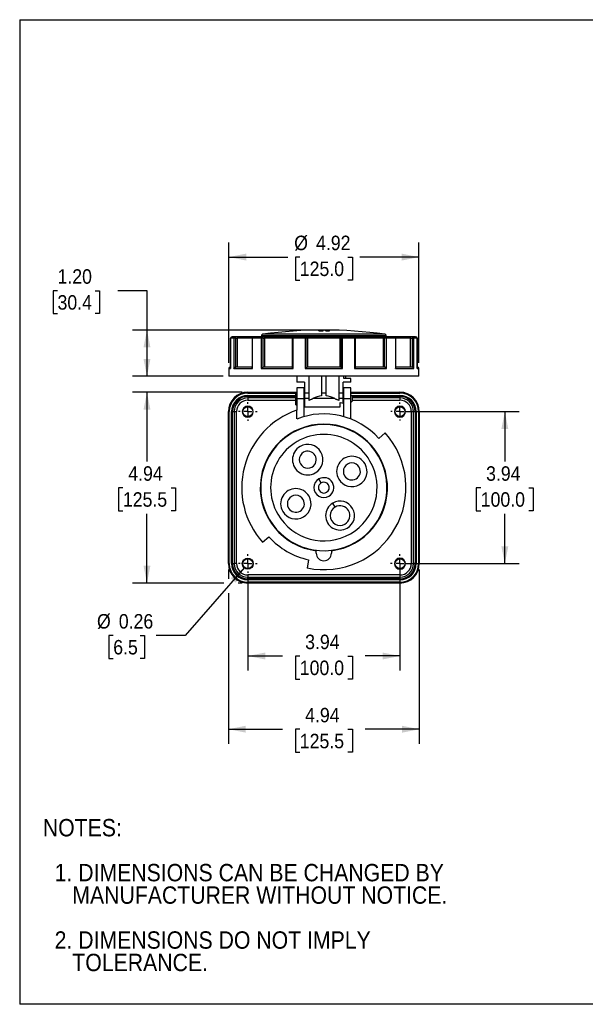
# Model space of a CAD drawing. Header units: inches. Extents: x 0 to 33.5, y 0 to 25.5.
# Tile 1 of 7: x 0 to 14.6, y 0 to 25.5. Entities that reach past the tile are written whole.
import ezdxf

# ---------------------------------------------------------------- set-up
doc = ezdxf.new("R2010")
doc.units = ezdxf.units.IN
doc.header["$LTSCALE"] = 3
doc.header["$MEASUREMENT"] = 0
doc.linetypes.add('SLD-Center', pattern=[0.75, 0.6, -0.05, 0.05, -0.05])
doc.linetypes.add('SLD-Solid', pattern=[0])
doc.layers.add('CENTER', color=40, linetype='SLD-Center')
doc.layers.add('SLD-DEFPOINTS', color=7, linetype='Continuous')
doc.layers.add('DIMENSIONS', color=140, linetype='SLD-Solid', lineweight=25)
doc.layers.add('TEXT', color=140, linetype='SLD-Solid', lineweight=25)
doc.styles.add('SLDTEXTSTYLE0', font='GOTHIC.TTF', dxfattribs={"width": 0.913})
doc.dimstyles.new('SLDDIMSTYLE0', dxfattribs={"dimtxt": 0.375, "dimasz": 0.45, "dimexe": 0, "dimexo": 0.0625, "dimgap": 0.09375, "dimtad": 0, "dimtih": 1, "dimtoh": 1, "dimrnd": 1e-09, "dimzin": 12, "dimdsep": 46, "dimtxsty": 'SLDTEXTSTYLE0', "dimsah": 1, "dimcen": 0.09, "dimadec": 0, "dimazin": 3, "dimtfac": 1, "dimtofl": 0, "dimtmove": 0, "dimatfit": 3, "dimfxl": 0, "dimfrac": 2, "dimtolj": 1, "dimtzin": 12, "dimarcsym": 0})
doc.dimstyles.new('SLDDIMSTYLE1', dxfattribs={"dimtxt": 0.375, "dimasz": 0.45, "dimexe": 0, "dimexo": 0.0625, "dimgap": 0.09375, "dimtad": 0, "dimtih": 1, "dimtoh": 1, "dimrnd": 1e-09, "dimdsep": 46, "dimtxsty": 'SLDTEXTSTYLE0', "dimsah": 1, "dimcen": 0, "dimadec": 0, "dimazin": 2, "dimtfac": 1, "dimtofl": 0, "dimtmove": 0, "dimatfit": 3, "dimfxl": 0, "dimfrac": 2, "dimtolj": 1, "dimtzin": 12, "dimarcsym": 0})
doc.dimstyles.new('SLDDIMSTYLE2', dxfattribs={"dimtxt": 0.375, "dimasz": 0.45, "dimexe": 0, "dimexo": 0.0625, "dimgap": 0.09375, "dimtad": 0, "dimtih": 1, "dimtoh": 1, "dimrnd": 1e-09, "dimzin": 4, "dimdsep": 46, "dimtxsty": 'SLDTEXTSTYLE0', "dimsah": 1, "dimcen": 0.09, "dimadec": 0, "dimazin": 1, "dimtfac": 1, "dimtdec": 3, "dimtofl": 0, "dimtmove": 0, "dimatfit": 3, "dimfxl": 0, "dimfrac": 2, "dimtolj": 1, "dimtzin": 12, "dimarcsym": 0})

# ---------------------------------------------------------------- blocks, each defined once
blk = doc.blocks.new('Block2')
at = {"color": 7, "linetype": 'SLD-Solid', "lineweight": 18}
for p, q in [((33, 25.5), (0, 25.5)), ((0, 0), (0, 25.5)), ((33, 0), (33, 25.5)), ((33, 0), (0, 0))]:
    blk.add_line(p, q, dxfattribs=at)
blk = doc.blocks.new('SW_NOTE_0_3')
at = {"layer": 'TEXT', "color": 0, "char_height": 0.45, "attachment_point": 1, "style": 'SLDTEXTSTYLE0'}
for s, insert in [('NOTES:', (0, 0.575)), ('  1. DIMENSIONS CAN BE CHANGED BY     ', (0, -0.589)), ('     MANUFACTURER WITHOUT NOTICE.', (0, -1.171)), ('  2. DIMENSIONS DO NOT IMPLY ', (0, -2.335)), ('     TOLERANCE.', (0, -2.916))]:
    blk.add_mtext(s, dxfattribs=dict(at, insert=insert))
blk = doc.blocks.new('_D')
at = {"layer": 'DIMENSIONS'}
for p, q in [((9.991, 15.35), (12.931, 15.35)), ((12.556, 15.35), (12.556, 14.056)), ((11.932, 13.379), (11.818, 13.379)), ((11.818, 13.379), (11.818, 12.783)), ((13.179, 13.379), (13.293, 13.379)), ((13.293, 13.379), (13.293, 12.783)), ((11.818, 12.783), (11.932, 12.783)), ((13.293, 12.783), (13.179, 12.783)), ((12.556, 11.413), (12.556, 12.707)), ((9.991, 11.413), (12.931, 11.413))]:
    blk.add_line(p, q, dxfattribs=at)
for points in [[(12.556, 15.35), (12.466, 14.9), (12.646, 14.9)], [(12.556, 11.413), (12.646, 11.863), (12.466, 11.863)]]:
    blk.add_solid(points, dxfattribs=at)
at = {"layer": 'DIMENSIONS', "char_height": 0.375, "attachment_point": 1, "style": 'SLDTEXTSTYLE0'}
for s, insert in [('3.94', (12.071, 13.934)), ('100.0', (11.932, 13.262))]:
    blk.add_mtext(s, dxfattribs=dict(at, insert=insert))
blk = doc.blocks.new('_D_1')
at = {"layer": 'DIMENSIONS'}
for p, q in [((9.841, 11.263), (9.841, 8.646)), ((5.904, 11.021), (5.904, 8.646)), ((5.904, 9.021), (6.806, 9.021)), ((7.249, 9.019), (7.135, 9.019)), ((7.135, 9.019), (7.135, 8.423)), ((8.496, 9.019), (8.61, 9.019)), ((8.61, 9.019), (8.61, 8.423)), ((9.841, 9.021), (8.939, 9.021)), ((7.135, 8.423), (7.249, 8.423)), ((8.61, 8.423), (8.496, 8.423))]:
    blk.add_line(p, q, dxfattribs=at)
for points in [[(5.904, 9.021), (6.354, 8.931), (6.354, 9.111)], [(9.841, 9.021), (9.391, 9.111), (9.391, 8.931)]]:
    blk.add_solid(points, dxfattribs=at)
at = {"layer": 'DIMENSIONS', "char_height": 0.375, "attachment_point": 1, "style": 'SLDTEXTSTYLE0'}
for s, insert in [('3.94', (7.388, 9.574)), ('100.0', (7.249, 8.902))]:
    blk.add_mtext(s, dxfattribs=dict(at, insert=insert))
blk = doc.blocks.new('_D_2')
at = {"layer": 'DIMENSIONS'}
for p, q in [((5.82, 11.317), (4.285, 9.552)), ((2.421, 9.552), (2.307, 9.552)), ((2.307, 9.552), (2.307, 8.957)), ((3.114, 9.552), (3.228, 9.552)), ((3.228, 9.552), (3.228, 8.957)), ((4.285, 9.552), (3.535, 9.552)), ((2.307, 8.957), (2.421, 8.957)), ((3.228, 8.957), (3.114, 8.957))]:
    blk.add_line(p, q, dxfattribs=at)
blk.add_solid([(5.82, 11.317), (5.457, 11.036), (5.593, 10.918)], dxfattribs=at)
at = {"layer": 'DIMENSIONS', "char_height": 0.375, "attachment_point": 1, "style": 'SLDTEXTSTYLE0'}
for s, insert in [('%%c', (2, 10.107)), ('0.26', (2.565, 10.107)), ('6.5', (2.421, 9.436))]:
    blk.add_mtext(s, dxfattribs=dict(at, insert=insert))
blk = doc.blocks.new('_D_3')
at = {"layer": 'DIMENSIONS'}
for p, q in [((5.754, 15.852), (2.919, 15.852)), ((3.294, 15.852), (3.294, 14.056)), ((2.671, 13.379), (2.557, 13.379)), ((2.557, 13.379), (2.557, 12.783)), ((3.918, 13.379), (4.032, 13.379)), ((4.032, 13.379), (4.032, 12.783)), ((2.557, 12.783), (2.671, 12.783)), ((4.032, 12.783), (3.918, 12.783)), ((3.294, 10.911), (3.294, 12.707)), ((5.28, 10.911), (2.919, 10.911)), ((5.754, 10.911), (5.655, 10.911))]:
    blk.add_line(p, q, dxfattribs=at)
for points in [[(3.294, 15.852), (3.204, 15.402), (3.384, 15.402)], [(3.294, 10.911), (3.384, 11.361), (3.204, 11.361)]]:
    blk.add_solid(points, dxfattribs=at)
at = {"layer": 'DIMENSIONS', "char_height": 0.375, "attachment_point": 1, "style": 'SLDTEXTSTYLE0'}
for s, insert in [('4.94', (2.81, 13.934)), ('125.5', (2.671, 13.262))]:
    blk.add_mtext(s, dxfattribs=dict(at, insert=insert))
blk = doc.blocks.new('_D_4')
at = {"layer": 'DIMENSIONS'}
for p, q in [((5.402, 11.263), (5.402, 11.023)), ((10.343, 11.263), (10.343, 6.75)), ((5.402, 10.648), (5.402, 6.75)), ((5.402, 7.125), (6.806, 7.125)), ((7.249, 7.123), (7.135, 7.123)), ((7.135, 7.123), (7.135, 6.527)), ((8.496, 7.123), (8.61, 7.123)), ((8.61, 7.123), (8.61, 6.527)), ((10.343, 7.125), (8.939, 7.125)), ((7.135, 6.527), (7.249, 6.527)), ((8.61, 6.527), (8.496, 6.527))]:
    blk.add_line(p, q, dxfattribs=at)
for points in [[(5.402, 7.125), (5.852, 7.035), (5.852, 7.215)], [(10.343, 7.125), (9.893, 7.215), (9.893, 7.035)]]:
    blk.add_solid(points, dxfattribs=at)
at = {"layer": 'DIMENSIONS', "char_height": 0.375, "attachment_point": 1, "style": 'SLDTEXTSTYLE0'}
for s, insert in [('4.94', (7.388, 7.678)), ('125.5', (7.249, 7.006))]:
    blk.add_mtext(s, dxfattribs=dict(at, insert=insert))
blk = doc.blocks.new('_D_5')
at = {"layer": 'DIMENSIONS'}
for p, q in [((5.412, 16.613), (5.412, 19.727)), ((10.333, 16.613), (10.333, 19.727)), ((5.412, 19.352), (6.944, 19.352)), ((7.249, 19.352), (7.135, 19.352)), ((7.135, 19.352), (7.135, 18.757)), ((8.496, 19.352), (8.61, 19.352)), ((8.61, 19.352), (8.61, 18.757)), ((10.333, 19.352), (8.8, 19.352)), ((7.135, 18.757), (7.249, 18.757)), ((8.61, 18.757), (8.496, 18.757))]:
    blk.add_line(p, q, dxfattribs=at)
for points in [[(5.412, 19.352), (5.862, 19.262), (5.862, 19.442)], [(10.333, 19.352), (9.883, 19.442), (9.883, 19.262)]]:
    blk.add_solid(points, dxfattribs=at)
at = {"layer": 'DIMENSIONS', "char_height": 0.375, "attachment_point": 1, "style": 'SLDTEXTSTYLE0'}
for s, insert in [('%%c', (7.105, 19.907)), ('4.92', (7.67, 19.907)), ('125.0', (7.249, 19.236))]:
    blk.add_mtext(s, dxfattribs=dict(at, insert=insert))
blk = doc.blocks.new('_D_6')
at = {"layer": 'DIMENSIONS'}
for p, q in [((0.979, 18.482), (0.865, 18.482)), ((0.865, 18.482), (0.865, 17.887)), ((1.949, 18.482), (2.063, 18.482)), ((2.063, 18.482), (2.063, 17.887)), ((2.544, 18.485), (3.294, 18.485)), ((3.294, 18.485), (3.294, 17.462)), ((0.865, 17.887), (0.979, 17.887)), ((2.063, 17.887), (1.949, 17.887)), ((7.722, 17.462), (2.919, 17.462)), ((3.294, 17.462), (3.294, 16.266)), ((5.262, 16.266), (2.919, 16.266))]:
    blk.add_line(p, q, dxfattribs=at)
for points in [[(3.294, 17.462), (3.204, 17.012), (3.384, 17.012)], [(3.294, 16.266), (3.384, 16.716), (3.204, 16.716)]]:
    blk.add_solid(points, dxfattribs=at)
at = {"layer": 'DIMENSIONS', "char_height": 0.375, "attachment_point": 1, "style": 'SLDTEXTSTYLE0'}
for s, insert in [('1.20', (0.979, 19.037)), ('30.4', (0.979, 18.366))]:
    blk.add_mtext(s, dxfattribs=dict(at, insert=insert))
blk = doc.blocks.new('SW_CENTERMARKSYMBOL_0')
at = {"layer": 'CENTER', "color": 0}
for p, q in [((-0.2, 0), (-0.242, 0)), ((0, 0), (-0.1, 0)), ((0, 0.2), (0, 0.242)), ((0, 0), (0, 0.1)), ((0, 0), (0, -0.1)), ((0, 0), (0.1, 0)), ((0.2, 0), (0.242, 0)), ((0, -0.2), (0, -0.242))]:
    blk.add_line(p, q, dxfattribs=at)
blk = doc.blocks.new('SW_CENTERMARKSYMBOL_1')
at = {"layer": 'CENTER', "color": 0}
for p, q in [((-0.2, 0), (-0.242, 0)), ((0, 0), (-0.1, 0)), ((0, 0.2), (0, 0.242)), ((0, 0), (0, 0.1)), ((0, 0), (0, -0.1)), ((0, 0), (0.1, 0)), ((0.2, 0), (0.242, 0)), ((0, -0.2), (0, -0.242))]:
    blk.add_line(p, q, dxfattribs=at)
blk = doc.blocks.new('SW_CENTERMARKSYMBOL_2')
at = {"layer": 'CENTER', "color": 0}
for p, q in [((-0.2, 0), (-0.242, 0)), ((0, 0), (-0.1, 0)), ((0, 0.2), (0, 0.242)), ((0, 0), (0, 0.1)), ((0, 0), (0, -0.1)), ((0, 0), (0.1, 0)), ((0.2, 0), (0.242, 0)), ((0, -0.2), (0, -0.242))]:
    blk.add_line(p, q, dxfattribs=at)
blk = doc.blocks.new('SW_CENTERMARKSYMBOL_3')
at = {"layer": 'CENTER', "color": 0}
for p, q in [((-0.2, 0), (-0.233, 0)), ((0, 0), (-0.1, 0)), ((0, 0.2), (0, 0.233)), ((0, 0), (0, 0.1)), ((0, 0), (0, -0.1)), ((0, 0), (0.1, 0)), ((0.2, 0), (0.233, 0)), ((0, -0.2), (0, -0.233))]:
    blk.add_line(p, q, dxfattribs=at)

msp = doc.modelspace()

# ---------------------------------------------------------------- linework, layer by layer
at = {"color": 7, "linetype": 'SLD-Solid'}
for p, q in [((0, 25.5), (0, 0)), ((0, 25.5), (33, 25.5)), ((33, 0), (0, 0))]:
    msp.add_line(p, q, dxfattribs=at)
for p, q in [((7.872, 17.356), (6.292, 17.356)), ((7.735, 17.453), (7.735, 17.442)), ((7.843, 17.459), (7.843, 17.458)), ((7.843, 17.458), (7.843, 17.45)), ((7.843, 17.45), (7.843, 17.448)), ((7.843, 17.448), (7.843, 17.436)), ((9.453, 17.356), (7.872, 17.356)), ((7.902, 17.454), (7.902, 17.442)), ((7.991, 17.454), (7.991, 17.453)), ((8.01, 17.459), (8.01, 17.457)), ((8.01, 17.457), (8.01, 17.449)), ((8.01, 17.449), (8.01, 17.447)), ((8.01, 17.447), (8.01, 17.435)), ((5.459, 17.25), (5.459, 16.47)), ((5.459, 16.463), (5.459, 17.25)), ((5.542, 17.25), (5.459, 17.25)), ((5.459, 17.25), (5.459, 17.25)), ((5.579, 17.29), (5.498, 17.29)), ((5.542, 17.25), (5.542, 16.463)), ((5.59, 17.25), (5.542, 17.25)), ((5.656, 17.29), (5.579, 17.29)), ((5.59, 16.502), (5.59, 17.25)), ((5.59, 17.25), (5.631, 17.25)), ((5.631, 17.25), (5.631, 16.502)), ((6.013, 17.25), (5.631, 17.25)), ((6.053, 17.29), (5.656, 17.29)), ((6.013, 17.25), (6.013, 16.489)), ((6.023, 17.25), (6.013, 17.25)), ((6.023, 16.463), (6.023, 17.25)), ((6.249, 17.25), (6.023, 17.25)), ((6.275, 17.29), (6.053, 17.29)), ((6.249, 17.25), (6.249, 16.463)), ((6.303, 17.25), (6.249, 17.25)), ((6.258, 17.317), (6.258, 17.29)), ((7.872, 17.317), (6.258, 17.317)), ((6.331, 17.29), (6.275, 17.29)), ((6.303, 16.502), (6.303, 17.25)), ((6.303, 17.25), (6.333, 17.25)), ((7.095, 17.29), (6.331, 17.29)), ((6.333, 17.25), (6.333, 16.502)), ((7.056, 17.25), (6.333, 17.25)), ((7.056, 17.25), (7.056, 16.5)), ((7.082, 17.25), (7.056, 17.25)), ((7.082, 16.463), (7.082, 17.25)), ((7.392, 17.25), (7.082, 17.25)), ((7.399, 17.29), (7.095, 17.29)), ((7.392, 17.25), (7.392, 16.463)), ((7.437, 17.25), (7.392, 17.25)), ((7.42, 17.29), (7.399, 17.29)), ((8.325, 17.29), (7.42, 17.29)), ((7.437, 16.502), (7.437, 17.25)), ((7.437, 17.25), (7.448, 17.25)), ((7.448, 17.25), (7.448, 16.502)), ((8.297, 17.25), (7.448, 17.25)), ((9.487, 17.317), (7.872, 17.317)), ((8.297, 16.502), (8.297, 17.25)), ((8.297, 17.25), (8.308, 17.25)), ((8.308, 17.25), (8.308, 16.502)), ((8.353, 17.25), (8.308, 17.25)), ((8.346, 17.29), (8.325, 17.29)), ((8.65, 17.29), (8.346, 17.29)), ((8.353, 16.463), (8.353, 17.25)), ((8.663, 17.25), (8.353, 17.25)), ((9.414, 17.29), (8.65, 17.29)), ((8.663, 17.25), (8.663, 16.463)), ((8.689, 17.25), (8.663, 17.25)), ((8.689, 16.5), (8.689, 17.25)), ((9.412, 17.25), (8.689, 17.25)), ((9.412, 16.502), (9.412, 17.25)), ((9.412, 17.25), (9.442, 17.25)), ((9.47, 17.29), (9.414, 17.29)), ((9.442, 16.502), (9.442, 17.25)), ((9.496, 17.25), (9.442, 17.25)), ((9.692, 17.29), (9.47, 17.29)), ((9.487, 17.29), (9.487, 17.317)), ((9.496, 16.463), (9.496, 17.25)), ((9.722, 17.25), (9.496, 17.25)), ((10.089, 17.29), (9.692, 17.29)), ((9.722, 17.25), (9.722, 16.463)), ((9.732, 17.25), (9.722, 17.25)), ((9.732, 16.489), (9.732, 17.25)), ((10.114, 17.25), (9.732, 17.25)), ((10.166, 17.29), (10.089, 17.29)), ((10.114, 16.502), (10.114, 17.25)), ((10.114, 17.25), (10.155, 17.25)), ((10.155, 17.25), (10.155, 16.502)), ((10.203, 17.25), (10.155, 17.25)), ((10.247, 17.29), (10.166, 17.29)), ((10.203, 16.463), (10.203, 17.25)), ((10.286, 17.25), (10.203, 17.25)), ((10.286, 16.47), (10.286, 17.25)), ((10.286, 17.25), (10.286, 16.463)), ((10.286, 17.25), (10.286, 17.25)), ((5.412, 16.463), (5.412, 16.266)), ((5.412, 16.463), (5.459, 16.463)), ((5.459, 16.502), (5.451, 16.502)), ((5.459, 16.463), (5.459, 16.47)), ((5.542, 16.463), (6.023, 16.463)), ((6.013, 16.502), (5.592, 16.502)), ((6.249, 16.463), (7.082, 16.463)), ((7.058, 16.502), (6.305, 16.502)), ((7.392, 16.463), (8.353, 16.463)), ((8.307, 16.502), (7.438, 16.502)), ((8.663, 16.463), (9.496, 16.463)), ((9.44, 16.502), (8.687, 16.502)), ((9.722, 16.463), (10.203, 16.463)), ((10.153, 16.502), (9.732, 16.502)), ((10.294, 16.502), (10.286, 16.502)), ((10.286, 16.463), (10.286, 16.47)), ((10.286, 16.463), (10.333, 16.463)), ((10.333, 16.266), (10.333, 16.463)), ((8.663, 16.266), (5.412, 16.266)), ((7.174, 16.266), (7.174, 16.114)), ((7.37, 16.114), (7.174, 16.114)), ((7.37, 16.114), (7.37, 15.832)), ((7.489, 15.832), (7.489, 16.266)), ((7.813, 16.266), (7.813, 15.832)), ((7.932, 15.832), (7.932, 16.266)), ((8.256, 16.266), (8.256, 15.832)), ((8.374, 15.832), (8.374, 16.114)), ((8.571, 16.114), (8.374, 16.114)), ((8.387, 16.212), (8.387, 16.266)), ((8.571, 16.212), (8.387, 16.212)), ((8.433, 16.266), (8.433, 16.212)), ((8.571, 16.114), (8.571, 16.212)), ((10.333, 16.266), (8.663, 16.266)), ((5.904, 15.852), (5.904, 15.841)), ((5.904, 15.852), (7.174, 15.852)), ((5.904, 15.841), (5.904, 15.832)), ((5.904, 15.841), (7.146, 15.841)), ((5.904, 15.832), (7.146, 15.832)), ((7.174, 15.842), (7.146, 15.842)), ((7.146, 15.527), (7.146, 15.842)), ((7.361, 15.97), (7.174, 15.97)), ((7.174, 15.97), (7.174, 15.685)), ((7.361, 15.685), (7.361, 15.97)), ((7.361, 15.852), (7.37, 15.852)), ((7.361, 15.841), (7.37, 15.841)), ((7.361, 15.832), (7.37, 15.832)), ((7.489, 15.832), (7.37, 15.832)), ((7.489, 15.686), (7.489, 15.832)), ((7.932, 15.832), (7.813, 15.832)), ((7.813, 15.832), (7.813, 15.756)), ((7.932, 15.756), (7.932, 15.832)), ((8.374, 15.832), (8.256, 15.832)), ((8.256, 15.832), (8.256, 15.686)), ((8.374, 15.852), (8.384, 15.852)), ((8.374, 15.841), (8.384, 15.841)), ((8.374, 15.832), (8.384, 15.832)), ((8.571, 15.97), (8.384, 15.97)), ((8.384, 15.97), (8.384, 15.685)), ((8.571, 15.685), (8.571, 15.97)), ((8.571, 15.852), (9.841, 15.852)), ((8.571, 15.841), (9.841, 15.841)), ((8.571, 15.832), (9.841, 15.832)), ((9.841, 15.852), (9.841, 15.841)), ((9.841, 15.841), (9.841, 15.832)), ((5.904, 15.769), (5.904, 15.759)), ((5.904, 15.769), (7.146, 15.769)), ((5.904, 15.759), (5.904, 15.754)), ((5.904, 15.759), (7.146, 15.759)), ((5.904, 15.754), (7.146, 15.754)), ((5.904, 15.744), (5.904, 15.703)), ((5.904, 15.744), (7.146, 15.744)), ((5.904, 15.703), (5.904, 15.645)), ((7.146, 15.703), (5.904, 15.703)), ((5.904, 15.645), (7.146, 15.645)), ((7.361, 15.685), (7.174, 15.685)), ((7.174, 15.685), (7.174, 15.39)), ((7.37, 15.771), (7.361, 15.771)), ((7.361, 15.221), (7.361, 15.685)), ((7.37, 15.685), (7.361, 15.685)), ((7.489, 15.686), (7.37, 15.686)), ((8.153, 15.686), (7.591, 15.686)), ((8.374, 15.686), (8.256, 15.686)), ((8.374, 15.783), (8.384, 15.783)), ((8.571, 15.685), (8.384, 15.685)), ((8.384, 15.685), (8.384, 15.221)), ((8.571, 15.783), (8.611, 15.744)), ((8.571, 15.159), (8.571, 15.685)), ((8.571, 15.586), (8.611, 15.626)), ((8.585, 15.769), (9.841, 15.769)), ((8.595, 15.759), (9.841, 15.759)), ((8.601, 15.754), (9.841, 15.754)), ((8.611, 15.626), (8.611, 15.744)), ((8.611, 15.744), (9.841, 15.744)), ((9.841, 15.703), (8.611, 15.703)), ((8.611, 15.645), (9.841, 15.645)), ((9.841, 15.769), (9.841, 15.759)), ((9.841, 15.759), (9.841, 15.754)), ((9.841, 15.744), (9.841, 15.703)), ((9.841, 15.703), (9.841, 15.645)), ((5.402, 15.35), (5.413, 15.35)), ((5.402, 11.413), (5.402, 15.35)), ((5.413, 15.35), (5.423, 15.35)), ((5.413, 11.413), (5.413, 15.35)), ((5.423, 11.413), (5.423, 15.35)), ((5.485, 11.413), (5.485, 15.35)), ((5.485, 15.35), (5.495, 15.35)), ((5.495, 11.413), (5.495, 15.35)), ((5.495, 15.35), (5.5, 15.35)), ((5.5, 11.413), (5.5, 15.35)), ((5.51, 15.35), (5.551, 15.35)), ((5.51, 11.413), (5.51, 15.35)), ((5.551, 15.35), (5.61, 15.35)), ((5.551, 15.35), (5.551, 11.413)), ((5.61, 11.413), (5.61, 15.35)), ((7.146, 15.527), (7.174, 15.527)), ((7.174, 15.159), (7.174, 15.39)), ((7.37, 15.474), (7.872, 15.474)), ((7.872, 15.474), (8.296, 15.474)), ((10.194, 15.35), (10.135, 15.35)), ((10.135, 15.35), (10.135, 11.413)), ((10.194, 11.413), (10.194, 15.35)), ((10.235, 15.35), (10.194, 15.35)), ((10.235, 15.35), (10.235, 11.413)), ((10.25, 15.35), (10.245, 15.35)), ((10.245, 15.35), (10.245, 11.413)), ((10.25, 15.35), (10.25, 11.413)), ((10.26, 15.35), (10.25, 15.35)), ((10.26, 15.35), (10.26, 11.413)), ((10.322, 15.35), (10.322, 11.413)), ((10.332, 15.35), (10.322, 15.35)), ((10.332, 15.35), (10.332, 11.413)), ((10.343, 15.35), (10.332, 15.35)), ((10.343, 15.35), (10.343, 11.413)), ((5.904, 15.222), (5.904, 15.217)), ((9.841, 15.222), (9.841, 15.217)), ((9.459, 14.797), (9.293, 14.657)), ((7.803, 13.503), (7.744, 13.605)), ((8.163, 12.879), (8.104, 12.981)), ((6.286, 11.967), (6.452, 12.106)), ((7.676, 11.685), (7.676, 11.748)), ((8.069, 11.748), (8.069, 11.685)), ((7.478, 11.513), (7.44, 11.3)), ((5.413, 11.413), (5.402, 11.413)), ((5.423, 11.413), (5.413, 11.413)), ((5.495, 11.413), (5.485, 11.413)), ((5.5, 11.413), (5.495, 11.413)), ((5.51, 11.413), (5.551, 11.413)), ((5.61, 11.413), (5.551, 11.413)), ((5.904, 11.285), (5.904, 11.28)), ((9.841, 11.285), (9.841, 11.28)), ((10.135, 11.413), (10.194, 11.413)), ((10.235, 11.413), (10.194, 11.413)), ((10.25, 11.413), (10.245, 11.413)), ((10.26, 11.413), (10.25, 11.413)), ((10.332, 11.413), (10.322, 11.413)), ((10.343, 11.413), (10.332, 11.413)), ((9.841, 11.119), (5.904, 11.119)), ((5.904, 11.119), (5.904, 11.06)), ((5.904, 11.06), (9.841, 11.06)), ((5.904, 11.019), (5.904, 11.06)), ((9.841, 11.019), (5.904, 11.019)), ((5.904, 11.004), (5.904, 11.01)), ((9.841, 11.01), (5.904, 11.01)), ((5.904, 10.994), (5.904, 11.004)), ((9.841, 11.004), (5.904, 11.004)), ((9.841, 10.994), (5.904, 10.994)), ((9.841, 11.119), (9.841, 11.06)), ((9.841, 11.019), (9.841, 11.06)), ((9.841, 11.004), (9.841, 11.01)), ((9.841, 10.994), (9.841, 11.004)), ((5.904, 10.922), (5.904, 10.932)), ((9.841, 10.932), (5.904, 10.932)), ((9.841, 10.922), (5.904, 10.922)), ((5.904, 10.911), (5.904, 10.922)), ((9.841, 10.911), (5.904, 10.911)), ((9.841, 10.922), (9.841, 10.932)), ((9.841, 10.911), (9.841, 10.922))]:
    msp.add_line(p, q)
at = {"flags": 128}
for points in [[(6.275, 17.29), (6.27, 17.289), (6.265, 17.287), (6.261, 17.283), (6.257, 17.278), (6.254, 17.272), (6.251, 17.265), (6.25, 17.258), (6.249, 17.25)], [(7.082, 17.25), (7.083, 17.258), (7.083, 17.265), (7.084, 17.272), (7.086, 17.278), (7.088, 17.283), (7.09, 17.287), (7.093, 17.289), (7.095, 17.29)], [(8.65, 17.29), (8.652, 17.289), (8.655, 17.287), (8.657, 17.283), (8.659, 17.278), (8.66, 17.272), (8.662, 17.265), (8.662, 17.258), (8.663, 17.25)], [(9.496, 17.25), (9.495, 17.258), (9.494, 17.265), (9.491, 17.272), (9.488, 17.278), (9.484, 17.283), (9.48, 17.287), (9.475, 17.289), (9.47, 17.29)]]:
    msp.add_lwpolyline(points, dxfattribs=at)
for centre, radius in [((5.904, 15.35), 0.133), ((5.904, 15.35), 0.128), ((9.841, 15.35), 0.133), ((9.841, 15.35), 0.128), ((5.904, 11.413), 0.142), ((5.904, 11.413), 0.133), ((5.904, 11.413), 0.128), ((9.841, 11.413), 0.133), ((9.841, 11.413), 0.128)]:
    msp.add_circle(centre, radius)
for centre, radius, start, end in [((6.298, 17.317), 0.0394, 97.688, 180), ((7.872, 5.651), 11.811, 82.312, 97.688), ((7.872, 5.651), 11.804, 89.4267, 89.7056), ((7.872, 5.651), 11.802, 89.4266, 89.7055), ((9.447, 17.317), 0.0394, 360, 82.312), ((5.498, 17.25), 0.0394, 90, 180), ((5.498, 17.251), 0.039, 90.5633, 180.5524), ((5.58, 17.251), 0.0384, 91.6002, 181.5155), ((5.544, 17.26), 0.0466, 348.6309, 40.3907), ((6.053, 17.25), 0.0394, 90, 180), ((6.058, 17.255), 0.0355, 99.2236, 186.9194), ((6.268, 17.255), 0.0351, 351.9505, 78.5782), ((7.095, 17.25), 0.0394, 90, 180), ((7.448, 17.26), 0.0569, 148.3093, 189.573), ((7.399, 17.251), 0.0387, 359.0242, 88.9898), ((8.346, 17.251), 0.0387, 91.0102, 180.9758), ((8.297, 17.26), 0.0569, 350.427, 31.6907), ((8.65, 17.25), 0.0394, 360, 90), ((9.477, 17.255), 0.0351, 101.4218, 188.0495), ((9.692, 17.25), 0.0394, 360, 90), ((9.687, 17.255), 0.0355, 353.0806, 80.7764), ((10.201, 17.26), 0.0466, 139.6093, 191.3691), ((10.164, 17.251), 0.0384, 358.4845, 88.3998), ((10.247, 17.25), 0.0394, 360, 90), ((10.247, 17.251), 0.039, 359.4476, 89.4367), ((5.451, 16.463), 0.0394, 90, 180), ((10.294, 16.463), 0.0394, 360, 90), ((5.904, 15.35), 0.502, 90, 180), ((5.904, 15.35), 0.491, 90, 180), ((5.904, 15.35), 0.481, 90, 180), ((9.841, 15.35), 0.502, 0, 90), ((9.841, 15.35), 0.491, 0, 90), ((9.841, 15.35), 0.481, 0, 90), ((5.904, 15.35), 0.419, 90, 180), ((5.904, 15.35), 0.409, 90, 180), ((5.904, 15.35), 0.404, 90, 180), ((5.904, 15.35), 0.394, 90, 180), ((5.904, 15.35), 0.353, 90, 180), ((5.904, 15.35), 0.294, 90, 180), ((9.841, 15.35), 0.419, 0, 90), ((9.841, 15.35), 0.409, 0, 90), ((9.841, 15.35), 0.404, 0, 90), ((9.841, 15.35), 0.394, 0, 90), ((9.841, 15.35), 0.353, 0, 90), ((9.841, 15.35), 0.294, 0, 90), ((7.872, 13.382), 2.126, 109.1901, 221.7263), ((5.904, 15.35), 0.142, 90, 0), ((5.904, 15.35), 0.142, 0, 90), ((9.841, 15.35), 0.142, 90, 0), ((9.841, 15.35), 0.142, 0, 90), ((7.872, 13.382), 1.909, 41.9221, 111.4679), ((7.872, 13.382), 1.646, 276.87, 263.13), ((7.872, 13.382), 1.634, 30, 210), ((7.872, 13.382), 2.126, 258.2737, 41.7263), ((7.872, 13.382), 1.378, 30, 210), ((7.454, 14.106), 0.394, 120, 300), ((7.454, 14.106), 0.22, 120, 300), ((7.454, 14.106), 0.394, 300, 120), ((7.454, 14.106), 0.22, 300, 120), ((7.872, 13.382), 1.634, 210, 30), ((7.872, 13.382), 1.378, 210, 30), ((8.597, 13.8), 0.394, 30, 210), ((8.597, 13.8), 0.394, 210, 30), ((8.597, 13.8), 0.22, 30, 210), ((8.597, 13.8), 0.22, 210, 30), ((7.872, 13.382), 0.258, 120, 300), ((7.872, 13.382), 0.258, 300, 120), ((7.872, 13.382), 0.14, 300, 120), ((7.148, 12.963), 0.394, 30, 210), ((7.872, 13.382), 0.14, 120, 300), ((7.148, 12.963), 0.394, 210, 30), ((7.148, 12.963), 0.22, 30, 210), ((7.148, 12.963), 0.22, 210, 30), ((8.291, 12.657), 0.374, 300, 120), ((8.291, 12.657), 0.374, 120, 300), ((8.291, 12.657), 0.256, 120, 300), ((8.291, 12.657), 0.256, 300, 120), ((7.872, 13.382), 1.909, 221.9221, 258.0779), ((7.872, 11.685), 0.197, 180, 360), ((9.841, 11.413), 0.142, 90, 0), ((9.841, 11.413), 0.142, 0, 90), ((5.904, 11.413), 0.502, 180, 270), ((5.904, 11.413), 0.491, 180, 270), ((5.904, 11.413), 0.481, 180, 270), ((5.904, 11.413), 0.419, 180, 270), ((5.904, 11.413), 0.409, 180, 270), ((5.904, 11.413), 0.404, 180, 270), ((5.904, 11.413), 0.394, 180, 270), ((5.904, 11.413), 0.353, 180, 270), ((5.904, 11.413), 0.294, 180, 270), ((9.841, 11.413), 0.294, 270, 0), ((9.841, 11.413), 0.353, 270, 0), ((9.841, 11.413), 0.394, 270, 0), ((9.841, 11.413), 0.491, 270, 0), ((9.841, 11.413), 0.481, 270, 0), ((9.841, 11.413), 0.419, 270, 0), ((9.841, 11.413), 0.409, 270, 0), ((9.841, 11.413), 0.502, 270, 0), ((9.841, 11.413), 0.404, 270, 0)]:
    msp.add_arc(centre, radius, start, end)
for points, knots in [([(7.843, 17.436), (7.836, 17.436), (7.822, 17.436), (7.802, 17.436), (7.783, 17.437), (7.767, 17.437), (7.753, 17.438), (7.742, 17.439), (7.736, 17.44), (7.734, 17.441), (7.735, 17.442), (7.735, 17.442)], [0, 0, 0, 0, 0.125404, 0.250516, 0.375374, 0.499452, 0.626002, 0.751507, 0.875974, 0.999335, 1, 1, 1, 1]), ([(7.843, 17.448), (7.841, 17.448), (7.837, 17.448), (7.831, 17.448), (7.825, 17.448), (7.818, 17.448), (7.812, 17.448), (7.806, 17.448), (7.8, 17.448), (7.794, 17.448), (7.788, 17.448), (7.783, 17.449), (7.777, 17.449), (7.772, 17.449), (7.76, 17.45), (7.741, 17.451), (7.731, 17.453), (7.74, 17.456), (7.76, 17.458), (7.788, 17.459), (7.815, 17.459), (7.833, 17.459), (7.84, 17.459), (7.843, 17.459)], [0, 0, 0, 0, 0.018652, 0.03741, 0.056274, 0.075245, 0.094322, 0.113506, 0.132797, 0.152196, 0.171702, 0.191315, 0.211037, 0.230867, 0.250806, 0.358731, 0.499982, 0.631041, 0.71976, 0.833856, 0.93985, 0.969953, 1, 1, 1, 1]), ([(7.764, 17.454), (7.764, 17.454), (7.763, 17.453), (7.766, 17.453), (7.773, 17.452), (7.785, 17.451), (7.8, 17.45), (7.814, 17.45), (7.828, 17.45), (7.838, 17.45), (7.843, 17.45)], [0, 0, 0, 0, 0.0014259, 0.151748, 0.2851784, 0.50052, 0.6283789, 0.7542339, 0.8781017, 1, 1, 1, 1]), ([(7.843, 17.458), (7.841, 17.458), (7.838, 17.458), (7.833, 17.458), (7.827, 17.458), (7.822, 17.458), (7.817, 17.458), (7.812, 17.458), (7.807, 17.458), (7.802, 17.457), (7.797, 17.457), (7.792, 17.457), (7.788, 17.457), (7.783, 17.457), (7.779, 17.456), (7.774, 17.456), (7.77, 17.455), (7.768, 17.455), (7.767, 17.455)], [0, 0, 0, 0, 0.05148, 0.10347, 0.155969, 0.20898, 0.262503, 0.31654, 0.37109, 0.426156, 0.481737, 0.537836, 0.594451, 0.655699, 0.72688, 0.807993, 0.899035, 1, 1, 1, 1]), ([(8.01, 17.435), (8.003, 17.435), (7.99, 17.436), (7.969, 17.436), (7.951, 17.437), (7.934, 17.438), (7.92, 17.439), (7.91, 17.44), (7.904, 17.441), (7.901, 17.442), (7.902, 17.442), (7.902, 17.442)], [0, 0, 0, 0, 0.125361, 0.250456, 0.375283, 0.499341, 0.625867, 0.75134, 0.875792, 0.999116, 1, 1, 1, 1]), ([(8.01, 17.447), (8.008, 17.447), (8.004, 17.447), (7.997, 17.447), (7.991, 17.447), (7.984, 17.448), (7.978, 17.448), (7.971, 17.448), (7.965, 17.448), (7.958, 17.448), (7.952, 17.449), (7.946, 17.449), (7.94, 17.449), (7.929, 17.45), (7.91, 17.451), (7.898, 17.454), (7.907, 17.456), (7.927, 17.458), (7.955, 17.459), (7.982, 17.459), (8, 17.459), (8.007, 17.459), (8.01, 17.459)], [0, 0, 0, 0, 0.019449, 0.039161, 0.059139, 0.07938, 0.099887, 0.120659, 0.141696, 0.162999, 0.184568, 0.206404, 0.228505, 0.250874, 0.339086, 0.499756, 0.620967, 0.719689, 0.831882, 0.939832, 0.969821, 1, 1, 1, 1]), ([(8.01, 17.457), (8.009, 17.457), (8.005, 17.457), (8, 17.457), (7.995, 17.457), (7.99, 17.457), (7.985, 17.457), (7.98, 17.457), (7.975, 17.457), (7.97, 17.457), (7.966, 17.457), (7.96, 17.457), (7.955, 17.457), (7.949, 17.457), (7.944, 17.456), (7.939, 17.456), (7.935, 17.455), (7.934, 17.455), (7.933, 17.455)], [0, 0, 0, 0, 0.04981, 0.099659, 0.149547, 0.199476, 0.249446, 0.299458, 0.349514, 0.399613, 0.449758, 0.499949, 0.574497, 0.65256, 0.734141, 0.81924, 0.907859, 1, 1, 1, 1]), ([(7.933, 17.453), (7.934, 17.453), (7.934, 17.453), (7.936, 17.453), (7.938, 17.452), (7.94, 17.452), (7.943, 17.452), (7.945, 17.451), (7.948, 17.451), (7.951, 17.451), (7.953, 17.451), (7.956, 17.451), (7.959, 17.451), (7.963, 17.45), (7.97, 17.45), (7.98, 17.45), (7.99, 17.449), (8, 17.449), (8.007, 17.449), (8.01, 17.449)], [0, 0, 0, 0, 0.052965, 0.103877, 0.152736, 0.199542, 0.244295, 0.286996, 0.327643, 0.366237, 0.402778, 0.437267, 0.469702, 0.500084, 0.604697, 0.70699, 0.806967, 0.904635, 1, 1, 1, 1]), ([(5.656, 17.29), (5.655, 17.29), (5.655, 17.29), (5.652, 17.289), (5.65, 17.289), (5.645, 17.286), (5.643, 17.284), (5.638, 17.279), (5.636, 17.276), (5.633, 17.269), (5.632, 17.265), (5.631, 17.258), (5.631, 17.254), (5.631, 17.25)], [-1.861143, -1.861143, -1.861143, -1.861143, -1.803083, -1.803083, -1.406465, -1.406465, -1.009326, -1.009326, -0.607096, -0.607096, -0.289377, -0.289377, -0.000015, -0.000015, -0.000015, -0.000015]), ([(6.331, 17.29), (6.331, 17.29), (6.331, 17.29), (6.331, 17.289), (6.332, 17.289), (6.332, 17.286), (6.332, 17.284), (6.333, 17.279), (6.333, 17.276), (6.333, 17.269), (6.333, 17.265), (6.333, 17.258), (6.333, 17.254), (6.333, 17.25)], [-1.861258, -1.861258, -1.861258, -1.861258, -1.796165, -1.796165, -1.397735, -1.397735, -0.993028, -0.993028, -0.600464, -0.600464, -0.288135, -0.288135, -0.000015, -0.000015, -0.000015, -0.000015]), ([(7.448, 17.25), (7.448, 17.251), (7.448, 17.254), (7.448, 17.257), (7.447, 17.26), (7.447, 17.263), (7.446, 17.267), (7.443, 17.273), (7.44, 17.279), (7.435, 17.283), (7.431, 17.287), (7.425, 17.289), (7.422, 17.29), (7.42, 17.29)], [0, 0, 0, 0, 0.043545, 0.087577, 0.132332, 0.178036, 0.224903, 0.332398, 0.451052, 0.577985, 0.725248, 0.840715, 1, 1, 1, 1]), ([(8.297, 17.25), (8.297, 17.254), (8.297, 17.258), (8.299, 17.265), (8.3, 17.269), (8.303, 17.276), (8.306, 17.279), (8.31, 17.284), (8.313, 17.286), (8.318, 17.289), (8.321, 17.289), (8.324, 17.29), (8.325, 17.29), (8.325, 17.29)], [-1.817624, -1.817624, -1.817624, -1.817624, -1.525926, -1.525926, -1.205653, -1.205653, -0.8002, -0.8002, -0.399828, -0.399828, 0, 0, 0.058556, 0.058556, 0.058556, 0.058556]), ([(9.412, 17.25), (9.412, 17.254), (9.412, 17.258), (9.412, 17.265), (9.412, 17.269), (9.412, 17.276), (9.412, 17.279), (9.413, 17.284), (9.413, 17.286), (9.413, 17.289), (9.414, 17.289), (9.414, 17.29), (9.414, 17.29), (9.414, 17.29)], [-1.813384, -1.813384, -1.813384, -1.813384, -1.522363, -1.522363, -1.205036, -1.205036, -0.804988, -0.804988, -0.400602, -0.400602, 0, 0, 0.062734, 0.062734, 0.062734, 0.062734]), ([(10.114, 17.25), (10.114, 17.254), (10.114, 17.257), (10.113, 17.264), (10.112, 17.268), (10.109, 17.275), (10.107, 17.278), (10.103, 17.284), (10.101, 17.286), (10.096, 17.289), (10.093, 17.289), (10.09, 17.29), (10.09, 17.29), (10.089, 17.29)], [-1.799523, -1.799523, -1.799523, -1.799523, -1.555361, -1.555361, -1.197808, -1.197808, -0.821163, -0.821163, -0.401402, -0.401402, 0, 0, 0.076614, 0.076614, 0.076614, 0.076614]), ([(5.542, 16.463), (5.543, 16.464), (5.543, 16.467), (5.545, 16.47), (5.547, 16.473), (5.549, 16.477), (5.553, 16.482), (5.557, 16.487), (5.562, 16.491), (5.567, 16.494), (5.573, 16.498), (5.579, 16.5), (5.585, 16.502), (5.588, 16.502), (5.59, 16.502)], [0, 0, 0, 0, 0.0790464, 0.1473197, 0.2048201, 0.2515493, 0.3862286, 0.5026132, 0.5510322, 0.669753, 0.776507, 0.8544324, 0.9285897, 1, 1, 1, 1]), ([(6.023, 16.463), (6.021, 16.467), (6.016, 16.476), (6.013, 16.485), (6.013, 16.488), (6.014, 16.489)], [0, 0, 0, 0, 0.477131, 0.953229, 1, 1, 1, 1]), ([(6.249, 16.463), (6.25, 16.464), (6.252, 16.467), (6.255, 16.47), (6.258, 16.473), (6.262, 16.477), (6.267, 16.482), (6.273, 16.487), (6.278, 16.491), (6.283, 16.494), (6.29, 16.498), (6.295, 16.5), (6.299, 16.502), (6.302, 16.502), (6.303, 16.502)], [0, 0, 0, 0, 0.079046, 0.14732, 0.20482, 0.251549, 0.386229, 0.502613, 0.551032, 0.669753, 0.776507, 0.854432, 0.92859, 1, 1, 1, 1]), ([(7.082, 16.463), (7.078, 16.467), (7.07, 16.476), (7.061, 16.488), (7.056, 16.496), (7.056, 16.499), (7.056, 16.5)], [0, 0, 0, 0, 0.294745, 0.588853, 0.880871, 1, 1, 1, 1]), ([(7.392, 16.463), (7.393, 16.464), (7.395, 16.467), (7.399, 16.47), (7.402, 16.473), (7.406, 16.477), (7.411, 16.482), (7.416, 16.487), (7.421, 16.491), (7.426, 16.494), (7.43, 16.498), (7.433, 16.5), (7.436, 16.502), (7.437, 16.502), (7.437, 16.502)], [0, 0, 0, 0, 0.0790464, 0.1473197, 0.2048201, 0.2515493, 0.3862286, 0.5026132, 0.5510322, 0.669753, 0.776507, 0.8544324, 0.9285897, 1, 1, 1, 1]), ([(8.353, 16.463), (8.352, 16.464), (8.35, 16.467), (8.346, 16.47), (8.343, 16.473), (8.339, 16.477), (8.334, 16.482), (8.327, 16.488), (8.321, 16.493), (8.316, 16.497), (8.312, 16.5), (8.309, 16.502), (8.308, 16.502), (8.308, 16.502)], [0, 0, 0, 0, 0.079072, 0.14736, 0.204865, 0.251588, 0.386351, 0.502691, 0.635253, 0.752561, 0.839586, 0.92162, 1, 1, 1, 1]), ([(8.663, 16.463), (8.667, 16.467), (8.674, 16.476), (8.684, 16.488), (8.689, 16.496), (8.689, 16.499), (8.689, 16.5)], [0, 0, 0, 0, 0.294744, 0.588851, 0.883281, 1, 1, 1, 1]), ([(9.496, 16.463), (9.494, 16.464), (9.493, 16.467), (9.49, 16.47), (9.487, 16.473), (9.483, 16.477), (9.478, 16.482), (9.471, 16.488), (9.464, 16.493), (9.457, 16.497), (9.451, 16.5), (9.446, 16.502), (9.443, 16.502), (9.442, 16.502)], [0, 0, 0, 0, 0.079072, 0.1473604, 0.2048646, 0.251588, 0.3863512, 0.5026907, 0.6352532, 0.7525612, 0.8395855, 0.9216195, 1, 1, 1, 1]), ([(9.722, 16.463), (9.724, 16.467), (9.729, 16.476), (9.732, 16.485), (9.731, 16.488), (9.731, 16.489)], [0, 0, 0, 0, 0.477151, 0.95327, 1, 1, 1, 1]), ([(10.203, 16.463), (10.202, 16.464), (10.201, 16.467), (10.2, 16.47), (10.198, 16.473), (10.196, 16.477), (10.192, 16.482), (10.186, 16.488), (10.18, 16.493), (10.173, 16.497), (10.167, 16.5), (10.161, 16.502), (10.157, 16.502), (10.155, 16.502)], [0, 0, 0, 0, 0.079072, 0.14736, 0.204865, 0.251588, 0.386351, 0.502691, 0.635253, 0.752561, 0.839586, 0.92162, 1, 1, 1, 1]), ([(7.37, 15.686), (7.37, 15.683), (7.37, 15.676), (7.37, 15.666), (7.37, 15.657), (7.37, 15.647), (7.37, 15.638), (7.37, 15.628), (7.37, 15.619), (7.37, 15.61), (7.37, 15.591), (7.371, 15.564), (7.37, 15.533), (7.371, 15.508), (7.37, 15.49), (7.37, 15.48), (7.37, 15.476), (7.37, 15.474), (7.37, 15.474), (7.37, 15.474)], [0, 0, 0, 0, 0.026498, 0.053293, 0.080386, 0.107779, 0.135475, 0.163476, 0.191782, 0.220397, 0.249323, 0.36729, 0.498226, 0.608052, 0.747945, 0.840521, 0.913416, 0.966586, 1, 1, 1, 1]), ([(7.591, 15.686), (7.586, 15.683), (7.576, 15.678), (7.559, 15.67), (7.539, 15.661), (7.516, 15.651), (7.498, 15.643), (7.489, 15.639)], [0, 0, 0, 0, 0.149331, 0.314236, 0.494816, 0.730206, 1, 1, 1, 1]), ([(7.489, 15.639), (7.489, 15.643), (7.489, 15.649), (7.489, 15.658), (7.489, 15.667), (7.489, 15.676), (7.489, 15.683), (7.489, 15.686)], [0, 0, 0, 0, 0.203268, 0.404894, 0.604887, 0.803253, 1, 1, 1, 1]), ([(8.256, 15.639), (8.247, 15.643), (8.229, 15.651), (8.203, 15.662), (8.178, 15.673), (8.161, 15.682), (8.153, 15.686)], [0, 0, 0, 0, 0.269785, 0.505189, 0.770166, 1, 1, 1, 1]), ([(8.256, 15.686), (8.256, 15.683), (8.256, 15.676), (8.256, 15.667), (8.256, 15.658), (8.256, 15.649), (8.256, 15.643), (8.256, 15.639)], [0, 0, 0, 0, 0.196747, 0.395113, 0.595106, 0.796732, 1, 1, 1, 1]), ([(8.296, 15.474), (8.296, 15.474), (8.296, 15.474), (8.296, 15.475), (8.296, 15.476), (8.296, 15.478), (8.296, 15.483), (8.296, 15.491), (8.296, 15.503), (8.296, 15.515), (8.296, 15.528), (8.296, 15.542), (8.296, 15.556), (8.296, 15.571), (8.296, 15.581), (8.296, 15.586)], [0, 0, 0, 0, 0.0387997, 0.0833479, 0.1336414, 0.1896763, 0.2514485, 0.4011823, 0.4986892, 0.5953967, 0.6868276, 0.772993, 0.8539036, 0.9295693, 1, 1, 1, 1]), ([(8.374, 15.573), (8.374, 15.575), (8.374, 15.58), (8.374, 15.588), (8.374, 15.595), (8.374, 15.603), (8.374, 15.611), (8.374, 15.619), (8.374, 15.629), (8.374, 15.641), (8.374, 15.656), (8.374, 15.671), (8.374, 15.681), (8.374, 15.686)], [0, 0, 0, 0, 0.075912, 0.150741, 0.224491, 0.297166, 0.368768, 0.439301, 0.508769, 0.634295, 0.757995, 0.879889, 1, 1, 1, 1])]:
    msp.add_open_spline(points, degree=3, knots=knots)
for points in [[(5.59, 16.502), (5.591, 16.502), (5.591, 16.502), (5.592, 16.502)], [(6.303, 16.502), (6.304, 16.502), (6.305, 16.502), (6.305, 16.502)], [(7.437, 16.502), (7.438, 16.502), (7.438, 16.502), (7.438, 16.502)], [(8.308, 16.502), (8.307, 16.502), (8.307, 16.502), (8.307, 16.502)], [(9.442, 16.502), (9.441, 16.502), (9.44, 16.502), (9.44, 16.502)], [(10.155, 16.502), (10.154, 16.502), (10.153, 16.502), (10.153, 16.502)], [(7.37, 15.832), (7.37, 15.784), (7.37, 15.735), (7.37, 15.686)], [(8.374, 15.686), (8.374, 15.735), (8.374, 15.784), (8.374, 15.832)], [(7.813, 15.756), (7.74, 15.747), (7.666, 15.724), (7.591, 15.686)], [(8.153, 15.686), (8.079, 15.724), (8.005, 15.747), (7.932, 15.756)], [(8.296, 15.586), (8.322, 15.582), (8.348, 15.577), (8.374, 15.573)]]:
    msp.add_open_spline(points, degree=3)

# ---------------------------------------------------------------- block references
at = {"layer": 'CENTER'}
for name, p in [('SW_CENTERMARKSYMBOL_0', (5.904, 15.35)), ('SW_CENTERMARKSYMBOL_3', (9.841, 15.35)), ('SW_CENTERMARKSYMBOL_1', (5.904, 11.413)), ('SW_CENTERMARKSYMBOL_2', (9.841, 11.413))]:
    msp.add_blockref(name, p, dxfattribs=at)
at = {"layer": 'SLD-DEFPOINTS'}
msp.add_blockref('Block2', (0, 0), dxfattribs=at)
at = {"layer": 'TEXT'}
msp.add_blockref('SW_NOTE_0_3', (0.599, 4.225), dxfattribs=at)

# ---------------------------------------------------------------- dimensions: what is measured, and where the dimension line sits
at = {"layer": 'DIMENSIONS'}
dim = msp.add_linear_dim(base=(10.333, 19.352), p1=(5.412, 16.463), p2=(10.333, 16.463), text='%%c<>', dimstyle='SLDDIMSTYLE0', dxfattribs=at)
dim.commit()
dim.dimension.update_dxf_attribs({"geometry": '_D_5', "text_midpoint": (7.872, 19.352), "dimtype": 160})
for base, p1, p2, dimstyle, picture, middle in [((3.294, 16.266), (7.872, 17.462), (5.412, 16.266), 'SLDDIMSTYLE2', '_D_6', (3.294, 18.485)), ((3.294, 15.852), (5.904, 10.911), (5.904, 15.852), 'SLDDIMSTYLE0', '_D_3', (3.294, 13.382)), ((12.556, 11.413), (9.841, 15.35), (9.841, 11.413), 'SLDDIMSTYLE0', '_D', (12.556, 13.382))]:
    dim = msp.add_linear_dim(base=base, p1=p1, p2=p2, angle=90, dimstyle=dimstyle, dxfattribs=at)
    dim.commit()
    dim.dimension.update_dxf_attribs({"geometry": picture, "text_midpoint": middle, "dimtype": 160})
dim = msp.add_diameter_dim_2p(p1=(5.988, 11.51), p2=(5.82, 11.317), dimstyle='SLDDIMSTYLE1', dxfattribs=at)
dim.commit()
dim.dimension.update_dxf_attribs({"geometry": '_D_2', "text_midpoint": (2.767, 9.552), "dimtype": 163})
for base, p1, p2, picture, middle in [((10.343, 7.125), (5.402, 11.413), (10.343, 11.413), '_D_4', (7.872, 7.125)), ((9.841, 9.021), (5.904, 11.171), (9.841, 11.413), '_D_1', (7.872, 9.021))]:
    dim = msp.add_linear_dim(base=base, p1=p1, p2=p2, dimstyle='SLDDIMSTYLE0', dxfattribs=at)
    dim.commit()
    dim.dimension.update_dxf_attribs({"geometry": picture, "text_midpoint": middle, "dimtype": 160})

doc.saveas('drawing.dxf')
